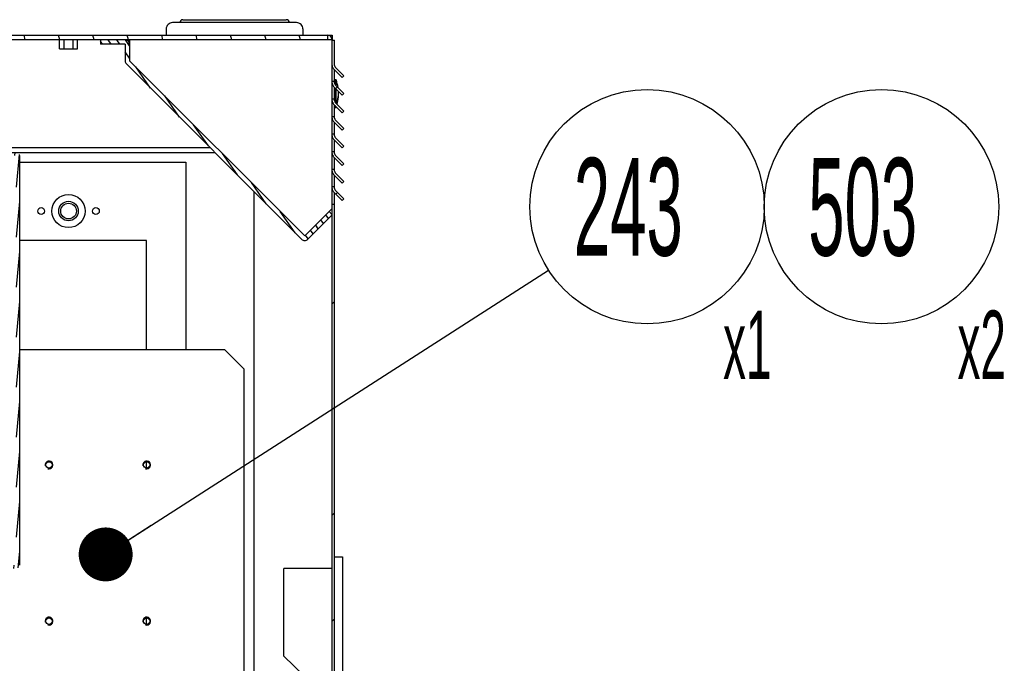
# Model space of a CAD drawing. Header units: millimetres. Extents: x 0 to 8390, y -1 to 5930.
# Tile 15 of 65: x 1795 to 2299, y 2041 to 2371. Entities that reach past the tile are written whole.
import ezdxf

# ---------------------------------------------------------------- set-up
doc = ezdxf.new("R2010")
doc.units = ezdxf.units.MM
doc.header["$LTSCALE"] = 462.55
doc.layers.get('0').update_dxf_attribs({"linetype": 'CONTINUOUS'})
for name, color, linetype in [('02___PRT_ALL_AXES', 7, 'CONTINUOUS'), ('7_ALL_FEATURES', 7, 'CONTINUOUS'), ('ALL_AXIS', 7, 'CONTINUOUS'), ('ALL_ROUND', 7, 'CONTINUOUS')]:
    doc.layers.add(name, color=color, linetype=linetype)
doc.styles.get("Standard").update_dxf_attribs({"font": 'txt', "width": 0.5})
doc.dimstyles.get("Standard").update_dxf_attribs({"dimtxt": 35, "dimasz": 27.6, "dimexe": 2, "dimexo": 1, "dimtad": 1, "dimdec": 3, "dimdsep": 46, "dimtxsty": 'Standard', "dimblk": '_FILLED', "dimblk1": '_FILLED', "dimblk2": '_FILLED', "dimcen": 0.09, "dimadec": 3, "dimazin": 2, "dimtol": 1, "dimtp": 0.05, "dimtm": 0.05, "dimtfac": 1, "dimtdec": 3, "dimtofl": 0, "dimtmove": 0, "dimatfit": 3, "dimldrblk": '_FILLED', "dimfxl": 0, "dimtolj": 1, "dimarcsym": 0})

# ---------------------------------------------------------------- blocks, each defined once
blk = doc.blocks.new('_FILLED')
at = {"color": 0, "linetype": 'ByBlock'}
blk.add_solid([(0, 0), (-1, 0.1630434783), (-1, -0.1630434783)], dxfattribs=at)
blk = doc.blocks.new('BOM BALLOON 136_BL32', base_point=(2122.724224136, 2260.9540650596))
at = {"color": 2, "linetype": 'Continuous'}
blk.add_circle((2115.7560011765, 2275.0365072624), 60, dxfattribs=at)
at = {"color": 2, "linetype": 'Continuous', "width": 0.5}
for s, height, p in [('243', 50, (2078.2560011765, 2250.0365072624)), ('x1', 35, (2154.6924470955, 2186.8716228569))]:
    blk.add_text(s, height=height, dxfattribs=at).set_placement(p)
blk = doc.blocks.new('BOM BALLOON 270_BL91', base_point=(2242.724224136, 2260.9540650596))
at = {"color": 2, "linetype": 'Continuous'}
blk.add_circle((2235.7560011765, 2275.0365072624), 60, dxfattribs=at)
at = {"color": 2, "linetype": 'Continuous', "width": 0.5}
for s, height, p in [('503', 50, (2198.2560011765, 2250.0365072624)), ('x2', 35, (2274.6924470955, 2186.8716228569))]:
    blk.add_text(s, height=height, dxfattribs=at).set_placement(p)

msp = doc.modelspace()

# ---------------------------------------------------------------- hatches: boundary and pattern name
at = {"linetype": 'Continuous'}
h = msp.add_hatch(dxfattribs=at)
h.set_pattern_fill('DEFAULT__104', color=2, scale=17.0081526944, angle=285, style=0, pattern_type=0)
h.set_pattern_definition([(285, (0, 0), (16.428613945, 4.4020338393), [])])
edge = h.paths.add_edge_path()
edge.add_line((1952.2560011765, 2362.8416740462), (1106.8560011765, 2362.8416740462))
edge.add_line((1952.2560011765, 2360.5416740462), (1952.2560011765, 2362.8416740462))
edge.add_line((1952.2560011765, 2360.5416740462), (1106.8560011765, 2360.5416740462))
edge.add_line((1106.8560011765, 2360.5416740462), (1106.8560011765, 2307.4416740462))
edge.add_arc((1109.1560011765, 2307.4416740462), 2.3, 180, 270)
edge.add_line((1109.1560011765, 2305.1416740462), (1154.5560011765, 2305.1416740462))
edge.add_line((1154.5560011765, 2302.8416740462), (1154.5560011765, 2305.1416740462))
edge.add_line((1109.1560011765, 2302.8416740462), (1154.5560011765, 2302.8416740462))
edge.add_arc((1109.1560011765, 2307.4416740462), 4.6, 180, 270)
edge.add_line((1104.5560011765, 2360.5416740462), (1104.5560011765, 2307.4416740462))
edge.add_arc((1106.8560011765, 2360.5416740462), 2.3, 90, 180)
h = msp.add_hatch(dxfattribs=at)
h.set_pattern_fill('DEFAULT__102', color=2, scale=3.6261800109, angle=125, style=0, pattern_type=0)
h.set_pattern_definition([(125, (0, 0), (-2.9703927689, -2.0798914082), [])])
edge = h.paths.add_edge_path()
edge.add_line((1848.5560011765, 2358.2416740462), (1848.5560011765, 2349.7937987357))
edge.add_line((1848.5560011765, 2358.2416740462), (1835.8560011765, 2358.2416740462))
edge.add_line((1835.8560011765, 2360.5416740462), (1835.8560011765, 2358.2416740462))
edge.add_line((1848.5560011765, 2360.5416740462), (1835.8560011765, 2360.5416740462))
edge.add_arc((1848.5560011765, 2358.2416740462), 2.3, 0, 90)
edge.add_line((1850.8560011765, 2358.2416740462), (1850.8560011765, 2349.7937987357))
edge.add_line((1850.8560011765, 2349.7937987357), (1940.4800281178, 2260.0943649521))
edge.add_line((1940.4800281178, 2260.0943649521), (1952.9303396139, 2272.5342099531))
edge.add_line((1952.9303396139, 2272.5342099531), (1954.5560011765, 2270.9071806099))
edge.add_line((1942.1056896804, 2258.4673356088), (1954.5560011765, 2270.9071806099))
edge.add_arc((1940.4800281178, 2260.0943649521), 2.3, 224.9759067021, 314.9759067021)
edge.add_line((1849.2289718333, 2348.168137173), (1938.8529987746, 2258.4687033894))
edge.add_arc((1850.8560011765, 2349.7937987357), 2.3, 180, 224.9759067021)
h = msp.add_hatch(dxfattribs=at)
h.set_pattern_fill('DEFAULT__89', color=2, scale=38.3034304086, angle=45, style=0, pattern_type=0)
h.set_pattern_definition([(45, (0, 0), (-27.0846153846, 27.0846153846), [])])
edge = h.paths.add_edge_path()
edge.add_line((1965.7560011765, 1667.3416740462), (1965.7560011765, 1681.8446177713))
edge.add_line((1964.5560011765, 1667.3416740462), (1965.7560011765, 1667.3416740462))
edge.add_line((1964.5560011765, 1667.3416740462), (1964.5560011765, 1681.8446177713))
edge.add_line((1964.5560011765, 1681.8446177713), (1954.9074730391, 1691.4931459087))
edge.add_arc((1955.7560011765, 1692.3416740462), 1.2, 180, 225)
edge.add_line((1954.5560011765, 1692.3416740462), (1954.5560011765, 2276.3416740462))
edge.add_line((1954.5560011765, 2276.3416740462), (1955.7560011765, 2276.3416740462))
edge.add_line((1955.7560011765, 1692.3416740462), (1955.7560011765, 2276.3416740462))
edge.add_line((1965.4045293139, 1682.6931459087), (1955.7560011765, 1692.3416740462))
edge.add_arc((1964.5560011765, 1681.8446177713), 1.2, 0, 45)
edge = h.paths.add_edge_path()
edge.add_line((1955.7560011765, 2284.3357865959), (1955.7560011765, 2285.3416740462))
edge.add_arc((1956.9560011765, 2284.3357865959), 1.2, 180, 225)
edge.add_line((1956.1074730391, 2283.4872584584), (1960.5560011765, 2279.038730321))
edge.add_line((1959.7074730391, 2278.1902021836), (1960.5560011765, 2279.038730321))
edge.add_line((1955.2589449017, 2282.638730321), (1959.7074730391, 2278.1902021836))
edge.add_arc((1956.9560011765, 2284.3357865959), 2.4, 180, 225)
edge.add_line((1954.5560011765, 2284.3357865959), (1954.5560011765, 2285.3416740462))
edge.add_line((1954.5560011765, 2285.3416740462), (1955.7560011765, 2285.3416740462))
edge = h.paths.add_edge_path()
edge.add_line((1955.7560011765, 2293.3357865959), (1955.7560011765, 2294.3416740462))
edge.add_arc((1956.9560011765, 2293.3357865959), 1.2, 180, 225)
edge.add_line((1956.1074730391, 2292.4872584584), (1960.5560011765, 2288.038730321))
edge.add_line((1959.7074730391, 2287.1902021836), (1960.5560011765, 2288.038730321))
edge.add_line((1955.2589449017, 2291.638730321), (1959.7074730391, 2287.1902021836))
edge.add_arc((1956.9560011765, 2293.3357865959), 2.4, 180, 225)
edge.add_line((1954.5560011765, 2293.3357865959), (1954.5560011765, 2294.3416740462))
edge.add_line((1954.5560011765, 2294.3416740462), (1955.7560011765, 2294.3416740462))
edge = h.paths.add_edge_path()
edge.add_line((1955.7560011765, 2302.3357865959), (1955.7560011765, 2303.3416740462))
edge.add_arc((1956.9560011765, 2302.3357865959), 1.2, 180, 225)
edge.add_line((1956.1074730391, 2301.4872584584), (1960.5560011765, 2297.038730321))
edge.add_line((1959.7074730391, 2296.1902021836), (1960.5560011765, 2297.038730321))
edge.add_line((1955.2589449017, 2300.638730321), (1959.7074730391, 2296.1902021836))
edge.add_arc((1956.9560011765, 2302.3357865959), 2.4, 180, 225)
edge.add_line((1954.5560011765, 2302.3357865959), (1954.5560011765, 2303.3416740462))
edge.add_line((1954.5560011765, 2303.3416740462), (1955.7560011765, 2303.3416740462))
edge = h.paths.add_edge_path()
edge.add_line((1955.7560011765, 2311.3357865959), (1955.7560011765, 2312.3416740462))
edge.add_arc((1956.9560011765, 2311.3357865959), 1.2, 180, 225)
edge.add_line((1956.1074730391, 2310.4872584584), (1960.5560011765, 2306.038730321))
edge.add_line((1959.7074730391, 2305.1902021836), (1960.5560011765, 2306.038730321))
edge.add_line((1955.2589449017, 2309.638730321), (1959.7074730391, 2305.1902021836))
edge.add_arc((1956.9560011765, 2311.3357865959), 2.4, 180, 225)
edge.add_line((1954.5560011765, 2311.3357865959), (1954.5560011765, 2312.3416740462))
edge.add_line((1954.5560011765, 2312.3416740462), (1955.7560011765, 2312.3416740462))
edge = h.paths.add_edge_path()
edge.add_line((1955.7560011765, 2320.3357865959), (1955.7560011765, 2321.3416740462))
edge.add_arc((1956.9560011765, 2320.3357865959), 1.2, 180, 225)
edge.add_line((1956.1074730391, 2319.4872584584), (1960.5560011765, 2315.038730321))
edge.add_line((1959.7074730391, 2314.1902021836), (1960.5560011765, 2315.038730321))
edge.add_line((1955.2589449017, 2318.638730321), (1959.7074730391, 2314.1902021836))
edge.add_arc((1956.9560011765, 2320.3357865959), 2.4, 180, 225)
edge.add_line((1954.5560011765, 2320.3357865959), (1954.5560011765, 2321.3416740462))
edge.add_line((1954.5560011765, 2321.3416740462), (1955.7560011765, 2321.3416740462))
edge = h.paths.add_edge_path()
edge.add_line((1955.7560011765, 2329.3357865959), (1955.7560011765, 2330.3416740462))
edge.add_arc((1956.9560011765, 2329.3357865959), 1.2, 180, 225)
edge.add_line((1956.1074730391, 2328.4872584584), (1960.5560011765, 2324.038730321))
edge.add_line((1959.7074730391, 2323.1902021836), (1960.5560011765, 2324.038730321))
edge.add_line((1955.2589449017, 2327.638730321), (1959.7074730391, 2323.1902021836))
edge.add_arc((1956.9560011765, 2329.3357865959), 2.4, 180, 225)
edge.add_line((1954.5560011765, 2329.3357865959), (1954.5560011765, 2330.3416740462))
edge.add_line((1954.5560011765, 2330.3416740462), (1955.7560011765, 2330.3416740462))
edge = h.paths.add_edge_path()
edge.add_line((1955.7560011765, 2338.3357865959), (1955.7560011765, 2339.3416740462))
edge.add_arc((1956.9560011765, 2338.3357865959), 1.2, 180, 225)
edge.add_line((1956.1074730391, 2337.4872584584), (1960.5560011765, 2333.038730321))
edge.add_line((1959.7074730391, 2332.1902021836), (1960.5560011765, 2333.038730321))
edge.add_line((1955.2589449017, 2336.638730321), (1959.7074730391, 2332.1902021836))
edge.add_arc((1956.9560011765, 2338.3357865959), 2.4, 180, 225)
edge.add_line((1954.5560011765, 2338.3357865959), (1954.5560011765, 2339.3416740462))
edge.add_line((1954.5560011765, 2339.3416740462), (1955.7560011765, 2339.3416740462))
edge = h.paths.add_edge_path()
edge.add_line((1955.7560011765, 2347.3357865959), (1955.7560011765, 2360.3416740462))
edge.add_arc((1956.9560011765, 2347.3357865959), 1.2, 180, 225)
edge.add_line((1956.1074730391, 2346.4872584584), (1960.5560011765, 2342.038730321))
edge.add_line((1959.7074730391, 2341.1902021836), (1960.5560011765, 2342.038730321))
edge.add_line((1955.2589449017, 2345.638730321), (1959.7074730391, 2341.1902021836))
edge.add_arc((1956.9560011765, 2347.3357865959), 2.4, 180, 225)
edge.add_line((1954.5560011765, 2347.3357865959), (1954.5560011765, 2360.3416740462))
edge.add_line((1954.5560011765, 2360.3416740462), (1955.7560011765, 2360.3416740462))
h = msp.add_hatch(dxfattribs=at)
h.set_pattern_fill('DEFAULT__58', color=2, scale=2.232027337, angle=85, style=0, pattern_type=0)
h.set_pattern_definition([(85, (0, 0), (-2.2235337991, 0.1945340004), [])])
edge = h.paths.add_edge_path()
edge.add_line((1792.9560011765, 2091.4416740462), (1792.9560011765, 2301.2416740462))
edge.add_line((1792.9560011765, 2301.2416740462), (1779.5560011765, 2301.2416740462))
edge.add_line((1779.5560011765, 2301.2416740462), (1779.5560011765, 2302.8416740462))
edge.add_line((1792.9560011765, 2302.8416740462), (1779.5560011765, 2302.8416740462))
edge.add_arc((1792.9560011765, 2301.2416740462), 1.6, 0, 90)
edge.add_line((1794.5560011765, 2091.4416740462), (1794.5560011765, 2301.2416740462))
edge.add_arc((1792.9560011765, 2091.4416740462), 1.6, 270, 360)
edge.add_line((1792.9560011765, 2089.8416740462), (1779.5560011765, 2089.8416740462))
edge.add_line((1779.5560011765, 2091.4416740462), (1779.5560011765, 2089.8416740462))
edge.add_line((1792.9560011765, 2091.4416740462), (1779.5560011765, 2091.4416740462))

# ---------------------------------------------------------------- linework, layer by layer
at = {"color": 7, "linetype": 'Continuous'}
for p, q in [((1936.3060011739, 2369.3416740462), (1872.8060618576, 2369.3416740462)), ((1878.0560011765, 2370.8416740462), (1931.0560011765, 2370.8416740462)), ((1104.5560011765, 2362.8416740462), (1954.5560011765, 2362.8416740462)), ((1952.2560011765, 2360.5416740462), (1106.8560011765, 2360.5416740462)), ((1814.937199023, 2355.8416740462), (1814.937199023, 2360.5416740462)), ((1817.2466000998, 2355.8416740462), (1817.2466000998, 2360.5416740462)), ((1821.8654022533, 2355.8416740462), (1821.8654022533, 2360.5416740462)), ((1824.17480333, 2355.8416740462), (1824.17480333, 2360.5416740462)), ((1835.8560011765, 2360.5416740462), (1835.8560011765, 2358.2416740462)), ((1952.2560011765, 2360.5416740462), (1952.2560011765, 2362.8416740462)), ((1954.5560011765, 2360.3416740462), (1955.7560011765, 2360.3416740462)), ((1954.5560011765, 1692.3416740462), (1954.5560011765, 2360.3416740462)), ((1955.7560011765, 2347.3357865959), (1955.7560011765, 2360.3416740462)), ((1814.937199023, 2355.8416740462), (1824.17480333, 2355.8416740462)), ((1848.5560011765, 2358.2416740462), (1835.8560011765, 2358.2416740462)), ((1848.5560011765, 2358.2416740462), (1848.5560011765, 2349.7937987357)), ((1850.8560011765, 2358.2416740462), (1850.8560011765, 2349.7937987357)), ((1850.8560011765, 2349.7937987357), (1940.4800281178, 2260.0943649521)), ((1849.2289718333, 2348.168137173), (1938.8529987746, 2258.4687033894)), ((1955.2589449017, 2345.638730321), (1959.7074730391, 2341.1902021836)), ((1955.7560011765, 2338.3357865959), (1955.7560011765, 2345.1416740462)), ((1956.1074730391, 2346.4872584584), (1960.5560011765, 2342.038730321)), ((1954.5560011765, 2339.3416740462), (1955.7560011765, 2339.3416740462)), ((1956.5060011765, 2337.088730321), (1956.5060011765, 2339.9916740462)), ((1959.7074730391, 2341.1902021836), (1960.5560011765, 2342.038730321)), ((1955.2589449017, 2336.638730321), (1959.7074730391, 2332.1902021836)), ((1955.7560011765, 2329.3357865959), (1955.7560011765, 2336.1416740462)), ((1956.1074730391, 2337.4872584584), (1960.5560011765, 2333.038730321)), ((1956.5060011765, 2328.088730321), (1956.5060011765, 2335.3916740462)), ((1954.5560011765, 2330.3416740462), (1955.7560011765, 2330.3416740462)), ((1957.6393778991, 2331.142031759), (1957.6383048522, 2331.1344146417)), ((1959.7074730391, 2332.1902021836), (1960.5560011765, 2333.038730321)), ((1955.2589449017, 2327.638730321), (1959.7074730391, 2323.1902021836)), ((1955.7560011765, 2320.3357865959), (1955.7560011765, 2327.1416740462)), ((1956.1074730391, 2328.4872584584), (1960.5560011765, 2324.038730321)), ((1956.5060011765, 2325.6916740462), (1956.5060011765, 2326.3916740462)), ((1959.7074730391, 2323.1902021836), (1960.5560011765, 2324.038730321)), ((1954.5560011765, 2321.3416740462), (1955.7560011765, 2321.3416740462)), ((1956.1074730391, 2319.4872584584), (1960.5560011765, 2315.038730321)), ((1955.2589449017, 2318.638730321), (1959.7074730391, 2314.1902021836)), ((1955.7560011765, 2311.3357865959), (1955.7560011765, 2318.1416740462)), ((1959.7074730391, 2314.1902021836), (1960.5560011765, 2315.038730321)), ((1954.5560011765, 2312.3416740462), (1955.7560011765, 2312.3416740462)), ((1955.2589449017, 2309.638730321), (1959.7074730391, 2305.1902021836)), ((1955.7560011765, 2302.3357865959), (1955.7560011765, 2309.1416740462)), ((1956.1074730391, 2310.4872584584), (1960.5560011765, 2306.038730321)), ((1892.2192642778, 2305.1416740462), (1559.5560011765, 2305.1416740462)), ((1959.7074730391, 2305.1902021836), (1960.5560011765, 2306.038730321)), ((1106.8560011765, 2302.8416740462), (1894.5173307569, 2302.8416740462)), ((1794.5560011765, 2091.4416740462), (1794.5560011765, 2301.2416740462)), ((1954.5560011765, 2303.3416740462), (1955.7560011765, 2303.3416740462)), ((1955.2589449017, 2300.638730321), (1959.7074730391, 2296.1902021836)), ((1955.7560011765, 2293.3357865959), (1955.7560011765, 2300.1416740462)), ((1956.1074730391, 2301.4872584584), (1960.5560011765, 2297.038730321)), ((1794.5560011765, 2297.8416740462), (1879.5560011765, 2297.8416740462)), ((1879.5560011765, 2297.8416740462), (1879.5560011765, 2201.8416740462)), ((1954.5560011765, 2294.3416740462), (1955.7560011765, 2294.3416740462)), ((1959.7074730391, 2296.1902021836), (1960.5560011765, 2297.038730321)), ((1955.2589449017, 2291.638730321), (1959.7074730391, 2287.1902021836)), ((1955.7560011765, 2284.3357865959), (1955.7560011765, 2291.1416740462)), ((1956.1074730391, 2292.4872584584), (1960.5560011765, 2288.038730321)), ((1954.5560011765, 2285.3416740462), (1955.7560011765, 2285.3416740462)), ((1959.7074730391, 2287.1902021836), (1960.5560011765, 2288.038730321)), ((1955.2589449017, 2282.638730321), (1959.7074730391, 2278.1902021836)), ((1955.7560011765, 1692.3416740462), (1955.7560011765, 2282.1416740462)), ((1956.1074730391, 2283.4872584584), (1960.5560011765, 2279.038730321)), ((1959.7074730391, 2278.1902021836), (1960.5560011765, 2279.038730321)), ((1954.5560011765, 2276.3416740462), (1955.7560011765, 2276.3416740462)), ((1940.4800281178, 2260.0943649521), (1952.9303396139, 2272.5342099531)), ((1942.1056896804, 2258.4673356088), (1954.5560011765, 2270.9071806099)), ((1952.9303396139, 2272.5342099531), (1954.5560011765, 2270.9071806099)), ((1859.5560011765, 2257.8416740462), (1794.5560011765, 2257.8416740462)), ((1859.5560011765, 2201.8416740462), (1859.5560011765, 2257.8416740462)), ((1859.5560011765, 2141.1916740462), (1859.5560011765, 2144.4916740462)), ((1954.5560011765, 2089.8416740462), (1929.7560011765, 2089.8416740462)), ((1929.7560011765, 2044.8416740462), (1929.7560011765, 2089.8416740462)), ((1859.5560011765, 2061.1916740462), (1859.5560011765, 2064.4916740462)), ((1954.5560011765, 2020.9955202), (1929.7560011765, 2044.8416740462))]:
    msp.add_line(p, q, dxfattribs=at)
at = {"color": 3, "linetype": 'Continuous'}
for p, q in [((1954.5560011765, 2362.8416740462), (1954.5560011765, 2360.5416740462)), ((1914.5560011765, 1688.4143142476), (1914.5560011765, 2282.7861437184)), ((1899.5560011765, 2201.8416740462), (1794.5560011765, 2201.8416740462)), ((1909.5560011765, 2191.8416740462), (1899.5560011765, 2201.8416740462)), ((1909.5560011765, 1688.8656081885), (1909.5560011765, 2191.8416740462))]:
    msp.add_line(p, q, dxfattribs=at)
at = {"color": 7, "linetype": 'Continuous'}
for centre, radius, start, end in [((1872.8060011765, 2366.0916740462), 3.25, 89.99999995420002, 180), ((1878.0560011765, 2369.3416740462), 1.5, 90, 180), ((1931.0560011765, 2369.3416740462), 1.5, 0, 90), ((1936.3060011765, 2366.0916740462), 3.25, 0, 90.0000000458), ((1848.5560011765, 2358.2416740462), 2.3, 0, 90), ((1850.8560011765, 2349.7937987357), 2.3, 180, 224.9759067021), ((1956.9560011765, 2347.3357865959), 2.4, 180, 225), ((1956.9560011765, 2347.3357865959), 1.2, 180, 225), ((1956.9560011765, 2338.3357865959), 2.4, 180, 225), ((1956.9560011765, 2338.3357865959), 1.2, 180, 225), ((1942.5556732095, 2333.2665623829), 15.2325282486, 358.4015685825, 3.2671866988), ((1956.9560011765, 2329.3357865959), 2.4, 180, 225), ((1956.9560011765, 2329.3357865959), 1.2, 180, 225), ((1942.1482508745, 2333.3371906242), 15.6458938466, 339.3141772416, 351.9064721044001), ((1942.2759307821, 2332.4550015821), 15.5145073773, 341.7215651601, 355.0943436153), ((1942.509329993, 2333.2699113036), 15.2789469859, 351.9944669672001, 358.3938627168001), ((1942.5444860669, 2332.4171037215), 15.2437021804, 355.1499470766, 1.5960636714), ((1941.6811697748, 2332.6604924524), 16.1441366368, 336.6758537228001, 337.0126284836), ((1956.9560011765, 2320.3357865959), 2.4, 180, 225), ((1956.9560011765, 2320.3357865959), 1.2, 180, 225), ((1956.9560011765, 2311.3357865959), 2.4, 180, 225), ((1956.9560011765, 2311.3357865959), 1.2, 180, 225), ((1956.9560011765, 2302.3357865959), 2.4, 180, 225), ((1956.9560011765, 2302.3357865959), 1.2, 180, 225), ((1956.9560011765, 2293.3357865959), 2.4, 180, 225), ((1956.9560011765, 2293.3357865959), 1.2, 180, 225), ((1956.9560011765, 2284.3357865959), 2.4, 180, 225), ((1956.9560011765, 2284.3357865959), 1.2, 180, 225), ((1940.4800281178, 2260.0943649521), 2.3, 224.9759067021, 314.9759067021)]:
    msp.add_arc(centre, radius, start, end, dxfattribs=at)
at = {"color": 2, "linetype": 'Continuous'}
for centre in [(1809.5560011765, 2142.8416740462), (1859.5560011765, 2142.8416740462), (1809.5560011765, 2062.8416740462), (1859.5560011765, 2062.8416740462)]:
    msp.add_arc(centre, 2, 255, 195, dxfattribs=at)
at = {"layer": '02___PRT_ALL_AXES', "color": 7, "linetype": 'Continuous'}
for p, q in [((1869.5560011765, 2366.0916740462), (1869.5560011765, 2362.8416740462)), ((1939.5560011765, 2366.0916740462), (1939.5560011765, 2362.8416740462))]:
    msp.add_line(p, q, dxfattribs=at)
for centre, radius in [((1819.5560011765, 2272.8416740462), 8.5), ((1805.5560011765, 2272.8416740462), 1.75), ((1833.5560011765, 2272.8416740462), 1.75)]:
    msp.add_circle(centre, radius, dxfattribs=at)
at = {"layer": '02___PRT_ALL_AXES', "color": 3, "linetype": 'Continuous'}
for centre, radius in [((1819.5560011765, 2272.8416740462), 5), ((1809.5560011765, 2142.8416740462), 1.65), ((1859.5560011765, 2142.8416740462), 1.65), ((1809.5560011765, 2062.8416740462), 1.65), ((1859.5560011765, 2062.8416740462), 1.65)]:
    msp.add_circle(centre, radius, dxfattribs=at)
at = {"layer": '02___PRT_ALL_AXES', "color": 7, "linetype": 'Continuous'}
msp.add_arc((1955.0060011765, 2337.7916740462), 1, 0, 41.4096221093, dxfattribs=at)
at = {"layer": '7_ALL_FEATURES', "color": 7, "linetype": 'Continuous'}
for p, q in [((1850.8560011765, 2360.5416740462), (1850.8560011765, 2358.2416740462)), ((1954.5560011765, 2360.5416740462), (1952.2560011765, 2360.5416740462)), ((1954.5560011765, 2360.3416740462), (1954.5560011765, 2360.5416740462)), ((1952.9303396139, 2272.5342099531), (1954.5560011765, 2274.158504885))]:
    msp.add_line(p, q, dxfattribs=at)
msp.add_arc((1952.2560011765, 2360.5416740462), 2.3, 0, 90, dxfattribs=at)
at = {"layer": 'ALL_AXIS', "color": 7, "linetype": 'Continuous'}
for p, q in [((1956.5060011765, 2339.9916740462), (1956.0060011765, 2339.9916740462)), ((1956.0060011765, 2337.6040301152), (1956.0060011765, 2339.9916740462)), ((1956.0060011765, 2328.6303643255), (1956.0060011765, 2335.8916740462)), ((1956.0060011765, 2326.8916740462), (1956.0060011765, 2325.6916740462)), ((1956.5060011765, 2325.6916740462), (1956.0060011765, 2325.6916740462)), ((1955.7560011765, 2095.8416740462), (1959.7560011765, 2095.8416740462)), ((1959.7560011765, 2095.8416740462), (1959.7560011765, 2013.8416740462))]:
    msp.add_line(p, q, dxfattribs=at)
for start, end in [(9.109162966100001, 20.6096929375), (344.7792472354, 355.1394913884), (339.3903070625, 340.9640115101)]:
    msp.add_arc((1937.4935011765, 2332.8416740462), 20.3125, start, end, dxfattribs=at)
at = {"layer": 'ALL_ROUND', "color": 7, "linetype": 'Continuous'}
msp.add_circle((1819.5560011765, 2272.8416740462), 4, dxfattribs=at)

# ---------------------------------------------------------------- block references
at = {"color": 2, "linetype": 'Continuous'}
for name, p in [('BOM BALLOON 136_BL32', (2122.724224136, 2260.9540650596)), ('BOM BALLOON 270_BL91', (2242.724224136, 2260.9540650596))]:
    msp.add_blockref(name, p, dxfattribs=at)

# ---------------------------------------------------------------- leaders
msp.add_leader([(1838.571527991, 2097.0200967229), (2065.2709144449, 2242.6134287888)], dimstyle='Standard', override={"dimtad": 0, "dimldrblk": 'DOT'}, dxfattribs=at)

doc.saveas('drawing.dxf')
